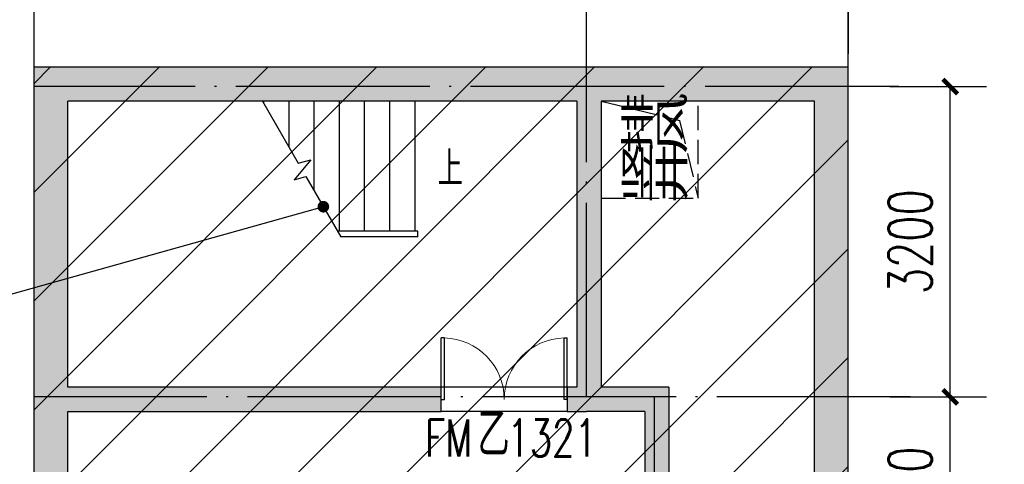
# Model space of a CAD drawing. Extents: x 797781 to 1255204, y 21234 to 1024248.
# Tile 53 of 256: x 955160 to 965318, y 115498 to 120082. Entities that reach past the tile are written whole.
import ezdxf

# ---------------------------------------------------------------- set-up
doc = ezdxf.new("R2010")
doc.units = 0
doc.header["$LTSCALE"] = 1000
doc.header["$MEASUREMENT"] = 0
doc.linetypes.add('230303生产综合楼-平面图_t8$0$DASH', pattern=[0.35, 0.25, -0.1])
doc.linetypes.add('230303生产综合楼-平面图_t8$0$DOTE', pattern=[2.42, 2, -0.2, 0.02, -0.2])
for name, color, linetype in [('230303生产综合楼-平面图_t8$0$AX-B-P01(-1F)-RFQ$0$AX-B-P01(-1F)-RFQ$0$$0$DIM_LEAD', 3, 'Continuous'), ('230303生产综合楼-平面图_t8$0$AX-DK-RFK$0$$7$WINDOW', 4, 'Continuous'), ('230303生产综合楼-平面图_t8$0$AXIS', 3, 'Continuous'), ('230303生产综合楼-平面图_t8$0$DIM_SYMB', 3, 'Continuous'), ('230303生产综合楼-平面图_t8$0$DOOR_FIRE', 4, 'Continuous'), ('230303生产综合楼-平面图_t8$0$DOOR_FIRE_TEXT', 7, 'Continuous'), ('230303生产综合楼-平面图_t8$0$DOTE', 1, '230303生产综合楼-平面图_t8$0$DOTE'), ('230303生产综合楼-平面图_t8$0$PUB_DIM', 3, 'Continuous'), ('230303生产综合楼-平面图_t8$0$PUB_HATCH', 8, 'Continuous'), ('230303生产综合楼-平面图_t8$0$PUB_TEXT', 7, 'Continuous'), ('230303生产综合楼-平面图_t8$0$STAIR', 2, 'Continuous'), ('230303生产综合楼-平面图_t8$0$WALL', 40, 'Continuous'), ('230303生产综合楼-平面图_t8$0$WINDOW', 4, 'Continuous')]:
    doc.layers.add(name, color=color, linetype=linetype)
doc.styles.add('230303生产综合楼-平面图_t8$0$_HZTXT', font='@HZTXT_E', dxfattribs={"width": 0.7, "bigfont": '@@HZTXT'})
doc.styles.add('230303生产综合楼-平面图_t8$0$_TCH_DIM', font='SIMPLEX', dxfattribs={"bigfont": 'GBCBIG'})
doc.styles.add('230303生产综合楼-平面图_T8$0$_TCH_DIM_T3', font='SIMPLEX', dxfattribs={"width": 0.705882, "bigfont": 'GBCBIG'})
doc.styles.add('230303生产综合楼-平面图_t8$0$_TCH_WINDOW', font='SIMPLEX', dxfattribs={"height": 3.5, "bigfont": 'GBCBIG'})
doc.dimstyles.new('230303生产综合楼-平面图_T8$0$_TCH_ARCH&&150', dxfattribs={"dimtxt": 446.25, "dimasz": 150, "dimexe": 375, "dimexo": 450, "dimgap": 189.375, "dimtad": 1, "dimdec": 0, "dimzin": 0, "dimdsep": 46, "dimtxsty": '230303生产综合楼-平面图_T8$0$_TCH_DIM_T3', "dimblk": '230303生产综合楼-平面图_t8$0$_ArchTick', "dimcen": 0.09, "dimclrt": 7, "dimazin": 2, "dimtfac": 1, "dimtdec": 0, "dimtix": 1, "dimtmove": 2, "dimatfit": 3, "dimfxl": 1, "dimtolj": 1, "dimtzin": 0, "dimarcsym": 0})

# ---------------------------------------------------------------- blocks, each defined once
blk = doc.blocks.new('230303生产综合楼-平面图_t8$0$_ArchTick')
at = {"color": 0, "linetype": 'ByBlock', "const_width": 0.3}
blk.add_lwpolyline([(-0.5, -0.5), (0.5, 0.5)], dxfattribs=at)
blk = doc.blocks.new('*D3041')
at = {"layer": '230303生产综合楼-平面图_t8$0$AXIS', "color": 0, "lineweight": -2, "transparency": 16777216}
for p, q in [((946908, 119567), (946908, 123242)), ((955308, 119567), (955308, 123242)), ((946908, 122867), (955308, 122867))]:
    blk.add_line(p, q, dxfattribs=at)
at = {"layer": 'Defpoints', "color": 0, "transparency": 16777216}
for p in [(955308, 122867), (946908, 119117), (955308, 119117)]:
    blk.add_point(p, dxfattribs=at)
at = {"layer": '230303生产综合楼-平面图_t8$0$AXIS', "color": 0, "lineweight": -2, "transparency": 16777216, "xscale": 150, "yscale": 150, "zscale": 150, "rotation": 180}
blk.add_blockref('230303生产综合楼-平面图_t8$0$_ArchTick', (946908, 122867), dxfattribs=at)
at = {"layer": '230303生产综合楼-平面图_t8$0$AXIS', "color": 0, "lineweight": -2, "transparency": 16777216, "xscale": 150, "yscale": 150, "zscale": 150}
blk.add_blockref('230303生产综合楼-平面图_t8$0$_ArchTick', (955308, 122867), dxfattribs=at)
at = {"layer": '230303生产综合楼-平面图_t8$0$AXIS', "color": 7, "transparency": 16777216, "insert": (951108, 123280), "char_height": 446.2, "attachment_point": 5, "style": '230303生产综合楼-平面图_T8$0$_TCH_DIM_T3'}
blk.add_mtext('\\A1;8400', dxfattribs=at)
blk = doc.blocks.new('*D3042')
at = {"layer": '230303生产综合楼-平面图_t8$0$AXIS', "color": 0, "lineweight": -2, "transparency": 16777216}
for p, q in [((955308, 119567), (955308, 123242)), ((963708, 119567), (963708, 123242)), ((955308, 122867), (963708, 122867))]:
    blk.add_line(p, q, dxfattribs=at)
at = {"layer": 'Defpoints', "color": 0, "transparency": 16777216}
for p in [(963708, 122867), (955308, 119117), (963708, 119117)]:
    blk.add_point(p, dxfattribs=at)
at = {"layer": '230303生产综合楼-平面图_t8$0$AXIS', "color": 0, "lineweight": -2, "transparency": 16777216, "xscale": 150, "yscale": 150, "zscale": 150, "rotation": 180}
blk.add_blockref('230303生产综合楼-平面图_t8$0$_ArchTick', (955308, 122867), dxfattribs=at)
at = {"layer": '230303生产综合楼-平面图_t8$0$AXIS', "color": 0, "lineweight": -2, "transparency": 16777216, "xscale": 150, "yscale": 150, "zscale": 150}
blk.add_blockref('230303生产综合楼-平面图_t8$0$_ArchTick', (963708, 122867), dxfattribs=at)
at = {"layer": '230303生产综合楼-平面图_t8$0$AXIS', "color": 7, "transparency": 16777216, "insert": (959508, 123280), "char_height": 446.2, "attachment_point": 5, "style": '230303生产综合楼-平面图_T8$0$_TCH_DIM_T3'}
blk.add_mtext('\\A1;8400', dxfattribs=at)
blk = doc.blocks.new('*D3043')
at = {"layer": '230303生产综合楼-平面图_t8$0$AXIS', "color": 0, "lineweight": -2, "transparency": 16777216}
for p, q in [((963708, 119567), (963708, 123242)), ((972108, 119567), (972108, 123242)), ((963708, 122867), (972108, 122867))]:
    blk.add_line(p, q, dxfattribs=at)
at = {"layer": 'Defpoints', "color": 0, "transparency": 16777216}
for p in [(972108, 122867), (963708, 119117), (972108, 119117)]:
    blk.add_point(p, dxfattribs=at)
at = {"layer": '230303生产综合楼-平面图_t8$0$AXIS', "color": 0, "lineweight": -2, "transparency": 16777216, "xscale": 150, "yscale": 150, "zscale": 150, "rotation": 180}
blk.add_blockref('230303生产综合楼-平面图_t8$0$_ArchTick', (963708, 122867), dxfattribs=at)
at = {"layer": '230303生产综合楼-平面图_t8$0$AXIS', "color": 0, "lineweight": -2, "transparency": 16777216, "xscale": 150, "yscale": 150, "zscale": 150}
blk.add_blockref('230303生产综合楼-平面图_t8$0$_ArchTick', (972108, 122867), dxfattribs=at)
at = {"layer": '230303生产综合楼-平面图_t8$0$AXIS', "color": 7, "transparency": 16777216, "insert": (967908, 123280), "char_height": 446.2, "attachment_point": 5, "style": '230303生产综合楼-平面图_T8$0$_TCH_DIM_T3'}
blk.add_mtext('\\A1;8400', dxfattribs=at)
blk = doc.blocks.new('*D3047')
at = {"layer": '230303生产综合楼-平面图_t8$0$AXIS', "color": 0, "lineweight": -2, "transparency": 16777216}
for p, q in [((870658, 119567), (870658, 124442)), ((989258, 119567), (989258, 124442)), ((870658, 124067), (989258, 124067))]:
    blk.add_line(p, q, dxfattribs=at)
at = {"layer": 'Defpoints', "color": 0, "transparency": 16777216}
for p in [(989258, 124067), (870658, 119117), (989258, 119117)]:
    blk.add_point(p, dxfattribs=at)
at = {"layer": '230303生产综合楼-平面图_t8$0$AXIS', "color": 0, "lineweight": -2, "transparency": 16777216, "xscale": 150, "yscale": 150, "zscale": 150, "rotation": 180}
blk.add_blockref('230303生产综合楼-平面图_t8$0$_ArchTick', (870658, 124067), dxfattribs=at)
at = {"layer": '230303生产综合楼-平面图_t8$0$AXIS', "color": 0, "lineweight": -2, "transparency": 16777216, "xscale": 150, "yscale": 150, "zscale": 150}
blk.add_blockref('230303生产综合楼-平面图_t8$0$_ArchTick', (989258, 124067), dxfattribs=at)
at = {"layer": '230303生产综合楼-平面图_t8$0$AXIS', "color": 7, "transparency": 16777216, "insert": (929958, 124480), "char_height": 446.2, "attachment_point": 5, "style": '230303生产综合楼-平面图_T8$0$_TCH_DIM_T3'}
blk.add_mtext('\\A1;118600', dxfattribs=at)
blk = doc.blocks.new('*D3210')
at = {"layer": '230303生产综合楼-平面图_t8$0$PUB_DIM', "color": 0, "lineweight": -2, "transparency": 16777216}
for p, q in [((964136, 116192), (965135, 116192)), ((964760, 114092), (964760, 116192)), ((964136, 114092), (965135, 114092))]:
    blk.add_line(p, q, dxfattribs=at)
at = {"layer": 'Defpoints', "color": 0, "transparency": 16777216}
for p in [(963686, 116192), (964760, 116192), (963686, 114092)]:
    blk.add_point(p, dxfattribs=at)
at = {"layer": '230303生产综合楼-平面图_t8$0$PUB_DIM', "color": 0, "lineweight": -2, "transparency": 16777216, "xscale": 150, "yscale": 150, "zscale": 150}
for p, rotation in [((964760, 116192), 90), ((964760, 114092), 270)]:
    blk.add_blockref('230303生产综合楼-平面图_t8$0$_ArchTick', p, dxfattribs=dict(at, rotation=rotation))
at = {"layer": '230303生产综合楼-平面图_t8$0$PUB_DIM', "color": 7, "transparency": 16777216, "insert": (964347, 115142), "char_height": 446.2, "attachment_point": 5, "rotation": 90, "style": '230303生产综合楼-平面图_T8$0$_TCH_DIM_T3'}
blk.add_mtext('\\A1;2100', dxfattribs=at)
blk = doc.blocks.new('*D3211')
at = {"layer": '230303生产综合楼-平面图_t8$0$PUB_DIM', "color": 0, "lineweight": -2, "transparency": 16777216}
for p, q in [((964136, 119392), (965135, 119392)), ((964760, 116192), (964760, 119392)), ((964136, 116192), (965135, 116192))]:
    blk.add_line(p, q, dxfattribs=at)
at = {"layer": 'Defpoints', "color": 0, "transparency": 16777216}
for p in [(963686, 119392), (964760, 119392), (963686, 116192)]:
    blk.add_point(p, dxfattribs=at)
at = {"layer": '230303生产综合楼-平面图_t8$0$PUB_DIM', "color": 0, "lineweight": -2, "transparency": 16777216, "xscale": 150, "yscale": 150, "zscale": 150}
for p, rotation in [((964760, 119392), 90), ((964760, 116192), 270)]:
    blk.add_blockref('230303生产综合楼-平面图_t8$0$_ArchTick', p, dxfattribs=dict(at, rotation=rotation))
at = {"layer": '230303生产综合楼-平面图_t8$0$PUB_DIM', "color": 7, "transparency": 16777216, "insert": (964347, 117792), "char_height": 446.2, "attachment_point": 5, "rotation": 90, "style": '230303生产综合楼-平面图_T8$0$_TCH_DIM_T3'}
blk.add_mtext('\\A1;3200', dxfattribs=at)
blk = doc.blocks.new('*D3212')
at = {"layer": '230303生产综合楼-平面图_t8$0$PUB_DIM', "color": 0, "lineweight": -2, "transparency": 16777216}
for p, q in [((955309, 119731), (955309, 120783)), ((961009, 119731), (961009, 120783)), ((955309, 120408), (961009, 120408))]:
    blk.add_line(p, q, dxfattribs=at)
at = {"layer": 'Defpoints', "color": 0, "transparency": 16777216}
for p in [(961009, 120408), (955309, 119281), (961009, 119281)]:
    blk.add_point(p, dxfattribs=at)
at = {"layer": '230303生产综合楼-平面图_t8$0$PUB_DIM', "color": 0, "lineweight": -2, "transparency": 16777216, "xscale": 150, "yscale": 150, "zscale": 150, "rotation": 180}
blk.add_blockref('230303生产综合楼-平面图_t8$0$_ArchTick', (955309, 120408), dxfattribs=at)
at = {"layer": '230303生产综合楼-平面图_t8$0$PUB_DIM', "color": 0, "lineweight": -2, "transparency": 16777216, "xscale": 150, "yscale": 150, "zscale": 150}
blk.add_blockref('230303生产综合楼-平面图_t8$0$_ArchTick', (961009, 120408), dxfattribs=at)
at = {"layer": '230303生产综合楼-平面图_t8$0$PUB_DIM', "color": 7, "transparency": 16777216, "insert": (958159, 120820), "char_height": 446.2, "attachment_point": 5, "style": '230303生产综合楼-平面图_T8$0$_TCH_DIM_T3'}
blk.add_mtext('\\A1;5700', dxfattribs=at)
blk = doc.blocks.new('*D3213')
at = {"layer": '230303生产综合楼-平面图_t8$0$PUB_DIM', "color": 0, "lineweight": -2, "transparency": 16777216}
for p, q in [((961009, 119731), (961009, 120783)), ((963709, 119731), (963709, 120783)), ((961009, 120408), (963709, 120408))]:
    blk.add_line(p, q, dxfattribs=at)
at = {"layer": 'Defpoints', "color": 0, "transparency": 16777216}
for p in [(963709, 120408), (961009, 119281), (963709, 119281)]:
    blk.add_point(p, dxfattribs=at)
at = {"layer": '230303生产综合楼-平面图_t8$0$PUB_DIM', "color": 0, "lineweight": -2, "transparency": 16777216, "xscale": 150, "yscale": 150, "zscale": 150, "rotation": 180}
blk.add_blockref('230303生产综合楼-平面图_t8$0$_ArchTick', (961009, 120408), dxfattribs=at)
at = {"layer": '230303生产综合楼-平面图_t8$0$PUB_DIM', "color": 0, "lineweight": -2, "transparency": 16777216, "xscale": 150, "yscale": 150, "zscale": 150}
blk.add_blockref('230303生产综合楼-平面图_t8$0$_ArchTick', (963709, 120408), dxfattribs=at)
at = {"layer": '230303生产综合楼-平面图_t8$0$PUB_DIM', "color": 7, "transparency": 16777216, "insert": (962359, 120820), "char_height": 446.2, "attachment_point": 5, "style": '230303生产综合楼-平面图_T8$0$_TCH_DIM_T3'}
blk.add_mtext('\\A1;2700', dxfattribs=at)
blk = doc.blocks.new('230303生产综合楼-平面图_t8$0$$DorLib2D$00000002')
for p, q in [((-0.5, 0), (-0.5, 0.4875)), ((-0.475, 0.4875), (-0.5, 0.4875)), ((-0.475, 0), (-0.475, 0.4875)), ((0.475, 0), (0.475, 0.4875)), ((0.475, 0.4875), (0.5, 0.4875)), ((0.5, 0), (0.5, 0.4875)), ((-0.5, 0), (-0.475, 0)), ((0.5, 0), (0.475, 0))]:
    blk.add_line(p, q)
at = {"lineweight": 13}
for centre, start, end in [((-0.4875, 0), 0, 88.53072), ((0.4875, 0), 91.46928, 180)]:
    blk.add_arc(centre, 0.4875, start, end, dxfattribs=at)

msp = doc.modelspace()

# ---------------------------------------------------------------- hatches: boundary and pattern name
at = {"layer": '230303生产综合楼-平面图_t8$0$PUB_HATCH'}
h = msp.add_hatch(dxfattribs=at)
h.set_pattern_fill('ANSI31', color=256, scale=500)
h.set_pattern_definition([(45, (742304.1, -46432.5), (-561.266, 561.266), [])])
h.paths.add_polyline_path([(930109.1, 68893.4), (930108.6, 82492.3), (938508.6, 82492.3), (938508.2, 85667.3), (943409, 85667.3), (943409.3, 93092.3), (943762.1, 93092.3), (943758.6, 95392.3), (943508.6, 95392.3), (943508.6, 101792.3), (951058.6, 101792.3), (951058.6, 104092.3), (952808.6, 104092.3), (952808.6, 105392.3), (952708.2, 105392.3), (952709, 111192.3), (938408.6, 111192.3), (938408.6, 112942.3), (934909, 112942.3), (934909, 113292.3), (935009, 113392.3), (935009, 113792.3), (932409, 113792.3), (932409, 113392.3), (932509, 113292.3), (932509, 112992.3), (930408.6, 112992.3), (930408.6, 111192.3), (913308.6, 111192.3), (913308.6, 119592.3), (899708.6, 119592.3), (899708.6, 116092.3), (899708.6, 114673.2), (899708.6, 111192.3), (895158.6, 111192.3), (895158.6, 96992.3), (899608.6, 96992.3), (899608.6, 98042.3), (902558.6, 98042.3), (902558.6, 96992.3), (904808.6, 96992.3), (904808.2, 86592.3), (896359, 86592.3), (896156.1, 86592.3), (896158.6, 81292.3), (896158.6, 73892.3), (896158.6, 70892.3), (896358.6, 70892.3), (897858.6, 70892.3), (897858.6, 70042.3), (900108.6, 70042.3), (900108.6, 68892.3)])
h.paths.add_polyline_path([(930105.6, 68892.3), (955656.4, 68892.3), (955656.4, 72492.3), (963356.4, 72492.3), (963356.4, 68892.3), (986709.3, 68892.3), (986709.3, 70442.3), (987458.6, 70442.3), (987458.6, 70892.3), (989258.6, 70892.3), (989256.4, 88842.3), (986008.6, 88842.3), (986008.6, 90692.3), (982958.6, 90692.3), (982958.6, 94955.7), (980858.6, 94955.7), (980858.6, 99042.3), (985808.6, 99042.3), (985808.6, 96992.3), (989256.4, 96992.3), (989256.4, 109542.3), (987108.6, 109542.3), (987108.6, 109842.3), (986208.6, 109842.3), (986208.6, 111192.3), (963706.4, 111192.3), (963706.4, 119592.3), (955308.6, 119592.3), (955304.2, 111192.3), (952709, 111192.7), (952709, 105392.3), (955356.4, 105392.3), (955357.5, 98892.3), (952859.7, 98892.3), (952858.6, 95342.3), (952858.6, 94880.1), (952858.6, 93092.3), (943407.1, 93092.3), (943407.1, 85667.3), (938508.6, 85667.3), (938508.6, 82492.3), (930107.1, 82492.3)])
for points in [[(961025.2, 119359), (961008.6, 119592.3), (955308.6, 119592.3), (955658.6, 119242.3), (960908.6, 119242.3)], [(955541.9, 116175.7), (955658.6, 116292.3), (955658.6, 119242.3), (955308.6, 119592.3), (955308.6, 116192.3)], [(963358.6, 119242.3), (963708.6, 119592.3), (961008.6, 119592.3), (961025.2, 119359), (961158.6, 119242.3)], [(963358.6, 114242.3), (963708.6, 114242.3), (963708.6, 119592.3), (963358.6, 119242.3)], [(961025.2, 119359), (960908.6, 119242.3), (960908.6, 116292.3), (961025.2, 116209), (961158.6, 116292.3), (961158.6, 119242.3)], [(955658.6, 116042.3), (959508.6, 116042.3), (959508.6, 116292.3), (955658.6, 116292.3), (955541.9, 116175.7)], [(960908.6, 116292.3), (960808.6, 116292.3), (960808.6, 116042.3), (961008.6, 116042.3), (961025.2, 116209)], [(961608.6, 116042.3), (961858.6, 116292.3), (961158.6, 116292.3), (961025.2, 116209), (961008.6, 116042.3)], [(961858.6, 116292.3), (961608.6, 116042.3), (961608.6, 114242.3), (961691.9, 114092.3), (961858.6, 114092.3)], [(955541.9, 114109), (955658.6, 114242.3), (955658.6, 116042.3), (955541.9, 116175.7), (955308.6, 116192.3), (955308.6, 114092.3)]]:
    msp.add_hatch(color=256, dxfattribs=at).paths.add_polyline_path(points)

# ---------------------------------------------------------------- linework, layer by layer
at = {"layer": '230303生产综合楼-平面图_t8$0$AX-B-P01(-1F)-RFQ$0$AX-B-P01(-1F)-RFQ$0$$0$DIM_LEAD'}
msp.add_line((958293.1, 118153.4), (953806.4, 116896.3), dxfattribs=at)
msp.add_line((958293.1, 118153.4), (953806.4, 116896.3), dxfattribs=at)
at = {"layer": '230303生产综合楼-平面图_t8$0$AX-B-P01(-1F)-RFQ$0$AX-B-P01(-1F)-RFQ$0$$0$DIM_LEAD', "const_width": 60}
msp.add_lwpolyline([(958322, 118161.5, 1), (958264.2, 118145.3, 1)], format="xyb", close=True, dxfattribs=at)
msp.add_lwpolyline([(958322, 118161.5, 1), (958264.2, 118145.3, 1)], format="xyb", close=True, dxfattribs=at)
at = {"layer": '230303生产综合楼-平面图_t8$0$AX-DK-RFK$0$$7$WINDOW'}
msp.add_line((963358.6, 117092.3), (963358.6, 119142.3), dxfattribs=at)
at = {"layer": '230303生产综合楼-平面图_t8$0$AXIS'}
for p, q in [((955308, 119117.3), (955308, 125117.3)), ((963708, 119117.3), (963708, 125117.3))]:
    msp.add_line(p, q, dxfattribs=at)
at = {"layer": '230303生产综合楼-平面图_t8$0$DIM_SYMB'}
msp.add_lwpolyline([(959368.6, 118542.3, 0, 0, 0), (958498.6, 118542.3, 80, 0, 0), (958198.6, 118542.3, 0, 0, 0)], format="xyseb", dxfattribs=at)
at = {"layer": '230303生产综合楼-平面图_t8$0$DOOR_FIRE'}
for p, q in [((960808.6, 116292.3), (959508.6, 116292.3)), ((960808.6, 116042.3), (959508.6, 116042.3))]:
    msp.add_line(p, q, dxfattribs=at)
at = {"layer": '230303生产综合楼-平面图_t8$0$DOTE'}
for p, q in [((961008.6, 116192.3), (961008.6, 119842.8)), ((964230.2, 119392.3), (955308.6, 119392.3)), ((955308.6, 68317.3), (955308.6, 119317.3)), ((963708.6, 68317.3), (963708.6, 119317.3)), ((964351.1, 116192.3), (955308.6, 116192.3)), ((961708.6, 110410), (961708.6, 116192.3))]:
    msp.add_line(p, q, dxfattribs=at)
at = {"layer": '230303生产综合楼-平面图_t8$0$STAIR'}
for p, q in [((959238.6, 119242.3), (957664.4, 119242.3)), ((957664.4, 119242.3), (958033.6, 118602.8)), ((957678.6, 119217.8), (957678.6, 119242.3)), ((957938.6, 118767.5), (957938.6, 119242.3)), ((958198.6, 118317.2), (958198.6, 119242.3)), ((958458.6, 117902.3), (958458.6, 119242.3)), ((958718.6, 117902.3), (958718.6, 119242.3)), ((958978.6, 117902.3), (958978.6, 119242.3)), ((959238.6, 117902.3), (959238.6, 119242.3)), ((958164, 118637.8), (957991.1, 118431.7)), ((958033.6, 118602.8), (958164, 118637.8)), ((957991.1, 118431.7), (958113.5, 118464.5)), ((958113.5, 118464.5), (958472.7, 117842.3)), ((959268.6, 117902.3), (958438.1, 117902.3)), ((959238.6, 117842.3), (958472.7, 117842.3)), ((959268.6, 117842.3), (958472.7, 117842.3)), ((959268.6, 117842.3), (959268.6, 117902.3))]:
    msp.add_line(p, q, dxfattribs=at)
at = {"layer": '230303生产综合楼-平面图_t8$0$WALL'}
for p, q in [((961008.6, 119592.3), (955308.6, 119592.3)), ((955308.6, 116192.3), (955308.6, 119592.3)), ((963708.6, 119592.3), (961008.6, 119592.3)), ((963708.6, 114242.3), (963708.6, 119592.3)), ((960908.6, 119242.3), (955658.6, 119242.3)), ((955658.6, 116292.3), (955658.6, 119242.3)), ((960908.6, 119242.3), (960908.6, 116292.3)), ((963358.6, 119242.3), (961158.6, 119242.3)), ((961158.6, 119242.3), (961158.6, 116292.3)), ((963358.6, 114242.3), (963358.6, 119242.3)), ((959508.6, 116292.3), (955658.6, 116292.3)), ((959508.6, 116042.3), (959508.6, 116292.3)), ((960908.6, 116292.3), (960808.6, 116292.3)), ((960808.6, 116292.3), (960808.6, 116042.3)), ((961858.6, 116292.3), (961158.6, 116292.3)), ((961858.6, 116292.3), (961858.6, 114092.3)), ((955308.6, 114092.3), (955308.6, 116192.3)), ((955658.6, 114242.3), (955658.6, 116042.3)), ((955658.6, 116042.3), (959508.6, 116042.3)), ((960808.6, 116042.3), (961008.6, 116042.3)), ((961608.6, 116042.3), (961008.6, 116042.3)), ((961608.6, 116042.3), (961608.6, 114242.3))]:
    msp.add_line(p, q, dxfattribs=at)
at = {"layer": '230303生产综合楼-平面图_t8$0$WINDOW', "linetype": '230303生产综合楼-平面图_t8$0$DASH'}
for points in [[(961158.6, 119242.3), (961967.5, 119043.7), (962158.6, 118242.3)], [(961158.6, 119242.3), (961158.6, 118242.3), (962158.6, 118242.3), (962158.6, 119242.3), (961158.6, 119242.3)]]:
    msp.add_lwpolyline(points, dxfattribs=at)

# ---------------------------------------------------------------- block references
at = {"layer": '230303生产综合楼-平面图_t8$0$DOOR_FIRE', "xscale": -1300, "yscale": -1300, "zscale": 250, "rotation": 180.0000005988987}
msp.add_blockref('230303生产综合楼-平面图_t8$0$$DorLib2D$00000002', (960158.6, 116167.3), dxfattribs=at)

# ---------------------------------------------------------------- texts
at = {"layer": '230303生产综合楼-平面图_t8$0$DOOR_FIRE_TEXT', "style": '230303生产综合楼-平面图_t8$0$_TCH_WINDOW'}
msp.add_text('乙', height=459.6, rotation=0, dxfattribs=at).set_placement((959883.2, 115577.8))
at = {"layer": '230303生产综合楼-平面图_t8$0$DOOR_FIRE_TEXT', "style": '230303生产综合楼-平面图_t8$0$_TCH_WINDOW', "width": 0.705882}
for s, p in [('FM', (959343.2, 115577.8)), ('1321', (960189.6, 115577.8))]:
    msp.add_text(s, height=382.5, rotation=0, dxfattribs=at).set_placement(p)
at = {"layer": '230303生产综合楼-平面图_t8$0$PUB_TEXT', "color": 1, "style": '230303生产综合楼-平面图_t8$0$_HZTXT', "width": 0.7}
for s, p in [('排风', (961349.4, 118715.2)), ('竖井', (961349.4, 118207.6))]:
    msp.add_text(s, height=536.17, rotation=0, dxfattribs=at).set_placement(p)
at = {"layer": '230303生产综合楼-平面图_t8$0$PUB_TEXT', "style": '230303生产综合楼-平面图_t8$0$_TCH_DIM'}
msp.add_text('上', height=357.4, dxfattribs=at).set_placement((959473.6, 118367.3))

# ---------------------------------------------------------------- dimensions: what is measured, and where the dimension line sits
at = {"layer": '230303生产综合楼-平面图_t8$0$AXIS'}
for p1, p2, distance, picture, middle in [((870658, 119117.3), (989258, 119117.3), 4950, '*D3047', (929958, 124479.8)), ((946908, 119117.3), (955308, 119117.3), 3750, '*D3041', (951108, 123279.8)), ((955308, 119117.3), (963708, 119117.3), 3750, '*D3042', (959508, 123279.8)), ((963708, 119117.3), (972108, 119117.3), 3750, '*D3043', (967908, 123279.8))]:
    dim = msp.add_aligned_dim(p1=p1, p2=p2, distance=distance, dimstyle='230303生产综合楼-平面图_T8$0$_TCH_ARCH&&150', dxfattribs=at)
    dim.commit()
    dim.dimension.update_dxf_attribs({"geometry": picture, "text_midpoint": middle})
at = {"layer": '230303生产综合楼-平面图_t8$0$PUB_DIM'}
for p1, p2, distance, picture, middle in [((955308.6, 119280.6), (961008.6, 119280.6), 1127.2, '*D3212', (958158.6, 120820.3)), ((961008.6, 119280.6), (963708.6, 119280.6), 1127.2, '*D3213', (962358.6, 120820.3)), ((963685.8, 116192.3), (963685.8, 119392.3), -1073.9, '*D3211', (964347.1, 117792.3)), ((963685.8, 114092.3), (963685.8, 116192.3), -1073.9, '*D3210', (964347.1, 115142.3))]:
    dim = msp.add_aligned_dim(p1=p1, p2=p2, distance=distance, dimstyle='230303生产综合楼-平面图_T8$0$_TCH_ARCH&&150', dxfattribs=at)
    dim.commit()
    dim.dimension.update_dxf_attribs({"geometry": picture, "text_midpoint": middle})

doc.saveas('drawing.dxf')
